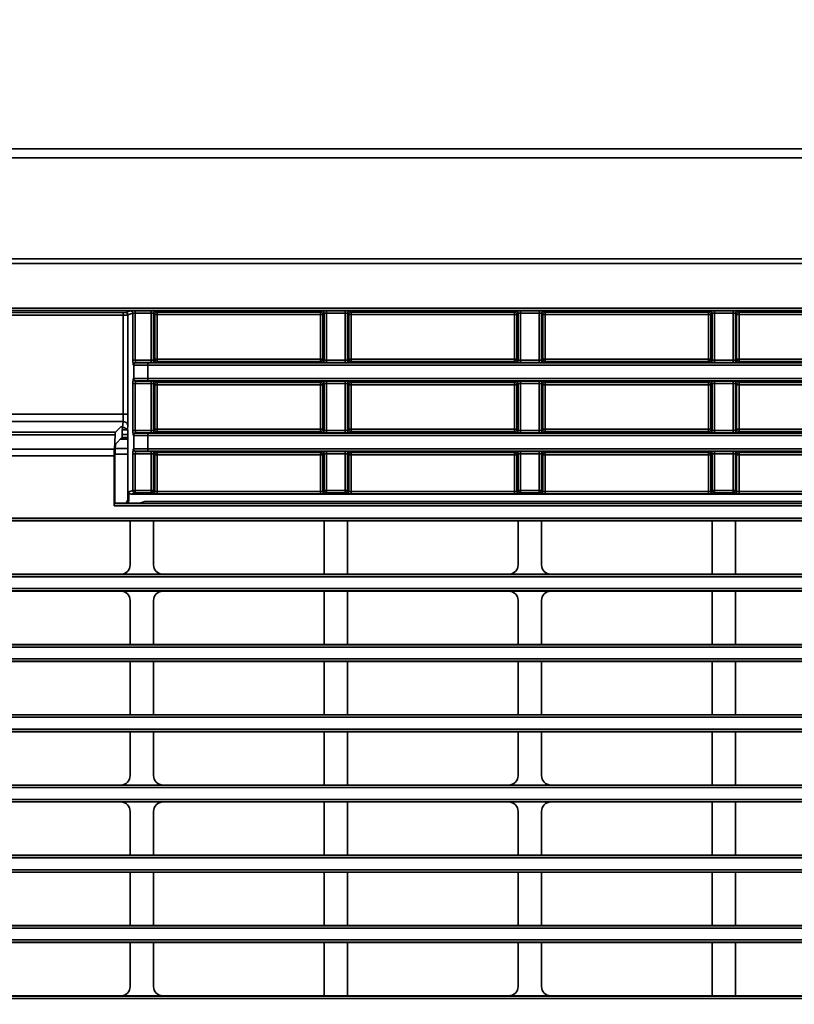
# Model space of a CAD drawing. Header units: millimetres. Extents: x 0 to 1118, y 0 to 864.
# Tile 78 of 250: x 182 to 202, y 482 to 508. Entities that reach past the tile are written whole.
import ezdxf

# ---------------------------------------------------------------- set-up
doc = ezdxf.new("R2010")
doc.units = ezdxf.units.MM
doc.styles.add('SLDTEXTSTYLE0', font='TXT', dxfattribs={"width": 0.605})
doc.dimstyles.new('SLDDIMSTYLE3', dxfattribs={"dimtxt": 4.233333, "dimasz": 4.572, "dimexe": 0, "dimexo": 0.0625, "dimgap": 1.058333, "dimtad": 0, "dimtih": 1, "dimtoh": 1, "dimdec": 1, "dimlfac": 4, "dimrnd": 1e-09, "dimzin": 4, "dimdsep": 46, "dimtxsty": 'SLDTEXTSTYLE0', "dimsah": 1, "dimcen": 0.09, "dimadec": 0, "dimazin": 1, "dimtfac": 1, "dimtofl": 0, "dimtmove": 0, "dimatfit": 3, "dimfxl": 1, "dimfrac": 2, "dimtolj": 1, "dimtzin": 12, "dimarcsym": 0})
doc.dimstyles.new('SLDDIMSTYLE5', dxfattribs={"dimtxt": 4.233333, "dimasz": 4.572, "dimexe": 0, "dimexo": 0.0625, "dimgap": 1.058333, "dimtad": 0, "dimtih": 1, "dimtoh": 1, "dimdec": 1, "dimlfac": 4, "dimrnd": 1e-09, "dimzin": 12, "dimdsep": 46, "dimtxsty": 'SLDTEXTSTYLE0', "dimsah": 1, "dimcen": 0.09, "dimadec": 0, "dimazin": 3, "dimtfac": 1, "dimtofl": 0, "dimtmove": 0, "dimatfit": 3, "dimfxl": 1, "dimfrac": 2, "dimtolj": 1, "dimtzin": 12, "dimarcsym": 0})

# ---------------------------------------------------------------- blocks, each defined once
blk = doc.blocks.new('_D_12')
at = {"color": 7, "linetype": 'Continuous', "lineweight": 0}
for p, q in [((156.168, 534.567), (154.713, 534.567)), ((154.713, 534.567), (154.713, 528.07)), ((167.486, 534.567), (168.942, 534.567)), ((168.942, 534.567), (168.942, 528.07)), ((77.298, 503.387), (77.298, 532.919)), ((231.805, 451.829), (231.805, 532.919)), ((77.298, 531.319), (137.737, 531.319)), ((231.805, 531.319), (171.366, 531.319)), ((154.713, 528.07), (156.168, 528.07)), ((168.942, 528.07), (167.486, 528.07))]:
    blk.add_line(p, q, dxfattribs=at)
at = {"color": 7, "linetype": 'Continuous', "lineweight": 18}
for points in [[(77.298, 531.319), (81.87, 530.557), (81.87, 532.081)], [(231.805, 531.319), (227.233, 532.081), (227.233, 530.557)]]:
    blk.add_solid(points, dxfattribs=at)
at = {"color": 7, "linetype": 'Continuous', "lineweight": 18, "char_height": 4.2333, "attachment_point": 1, "style": 'SLDTEXTSTYLE0'}
for s, insert in [('618.0', (138.706, 533.527)), ('24.3', (156.168, 533.527))]:
    blk.add_mtext(s, dxfattribs=dict(at, insert=insert))
blk = doc.blocks.new('_D_15')
at = {"color": 7, "linetype": 'Continuous', "lineweight": 0}
for p, q in [((187.393, 520.31), (185.938, 520.31)), ((185.938, 520.31), (185.938, 513.813)), ((195.478, 520.31), (196.933, 520.31)), ((196.933, 520.31), (196.933, 513.813)), ((148.744, 500.01), (148.744, 518.662)), ((210.844, 500.01), (210.844, 518.662)), ((148.744, 517.061), (160.23, 517.061)), ((210.844, 517.061), (199.357, 517.061)), ((185.938, 513.813), (187.393, 513.813)), ((196.933, 513.813), (195.478, 513.813))]:
    blk.add_line(p, q, dxfattribs=at)
at = {"color": 7, "linetype": 'Continuous', "lineweight": 18}
for points in [[(148.744, 517.061), (153.316, 516.299), (153.316, 517.823)], [(210.844, 517.061), (206.272, 517.823), (206.272, 516.299)]]:
    blk.add_solid(points, dxfattribs=at)
at = {"color": 7, "linetype": 'Continuous', "lineweight": 18, "char_height": 4.2333, "attachment_point": 1, "style": 'SLDTEXTSTYLE0'}
for s, insert in [('2X', (161.199, 519.27)), ('248.4', (169.931, 519.27)), ('9.8', (187.393, 519.27))]:
    blk.add_mtext(s, dxfattribs=dict(at, insert=insert))

msp = doc.modelspace()

# ---------------------------------------------------------------- linework, layer by layer
at = {"color": 7, "linetype": 'Continuous', "lineweight": 35}
for p, q in [((83.548, 504.849), (213.163, 504.849)), ((213.17, 504.608), (83.548, 504.608)), ((83.548, 501.912), (213.173, 501.912)), ((212.875, 501.794), (83.548, 501.794)), ((83.548, 501.787), (212.854, 501.787)), ((83.548, 500.598), (212.854, 500.598)), ((212.857, 500.536), (83.548, 500.536)), ((175.114, 500.479), (184.473, 500.479)), ((184.473, 500.416), (184.473, 500.479)), ((184.535, 500.48), (184.668, 500.524)), ((184.792, 500.526), (185.22, 500.526)), ((184.792, 500.463), (184.792, 500.526)), ((185.22, 500.526), (185.22, 500.463)), ((185.345, 500.524), (185.375, 500.494)), ((185.375, 500.494), (189.738, 500.494)), ((185.375, 500.494), (185.375, 500.432)), ((189.738, 500.494), (189.768, 500.524)), ((189.738, 500.494), (189.738, 500.432)), ((189.893, 500.526), (190.395, 500.526)), ((189.893, 500.463), (189.893, 500.526)), ((190.395, 500.463), (190.395, 500.526)), ((190.52, 500.524), (190.55, 500.494)), ((190.55, 500.494), (194.913, 500.494)), ((190.55, 500.494), (190.55, 500.432)), ((194.913, 500.494), (194.943, 500.524)), ((194.913, 500.494), (194.913, 500.432)), ((195.068, 500.526), (195.57, 500.526)), ((195.068, 500.463), (195.068, 500.526)), ((195.57, 500.463), (195.57, 500.526)), ((195.695, 500.524), (195.725, 500.494)), ((195.725, 500.494), (200.088, 500.494)), ((195.725, 500.494), (195.725, 500.432)), ((200.088, 500.494), (200.118, 500.524)), ((200.088, 500.494), (200.088, 500.432)), ((200.243, 500.526), (200.745, 500.526)), ((200.243, 500.463), (200.243, 500.526)), ((200.745, 500.463), (200.745, 500.526)), ((200.87, 500.524), (200.9, 500.494)), ((200.9, 500.494), (205.263, 500.494)), ((200.9, 500.494), (200.9, 500.432)), ((184.473, 500.416), (175.114, 500.416)), ((184.473, 497.766), (184.473, 500.416)), ((184.73, 500.461), (184.598, 500.417)), ((184.598, 500.417), (184.598, 497.766)), ((184.73, 499.21), (184.73, 500.461)), ((185.22, 500.463), (184.792, 500.463)), ((184.792, 500.463), (184.792, 499.21)), ((185.22, 499.21), (185.22, 500.463)), ((185.282, 500.461), (185.282, 499.212)), ((185.312, 500.432), (185.282, 500.461)), ((185.312, 499.242), (185.312, 500.432)), ((185.375, 500.432), (185.312, 500.432)), ((185.375, 500.432), (185.375, 499.242)), ((189.738, 500.432), (185.375, 500.432)), ((189.738, 499.242), (189.738, 500.432)), ((189.8, 500.432), (189.738, 500.432)), ((189.83, 500.461), (189.8, 500.432)), ((189.8, 500.432), (189.8, 499.242)), ((189.83, 499.212), (189.83, 500.461)), ((190.395, 500.463), (189.893, 500.463)), ((189.893, 500.463), (189.893, 499.21)), ((190.395, 499.21), (190.395, 500.463)), ((190.457, 500.461), (190.457, 499.212)), ((190.487, 500.432), (190.457, 500.461)), ((190.487, 499.242), (190.487, 500.432)), ((190.55, 500.432), (190.487, 500.432)), ((194.913, 500.432), (190.55, 500.432)), ((190.55, 500.432), (190.55, 499.242)), ((194.913, 499.242), (194.913, 500.432)), ((194.975, 500.432), (194.913, 500.432)), ((195.005, 500.461), (194.975, 500.432)), ((194.975, 500.432), (194.975, 499.242)), ((195.005, 499.212), (195.005, 500.461)), ((195.57, 500.463), (195.068, 500.463)), ((195.068, 500.463), (195.068, 499.21)), ((195.57, 499.21), (195.57, 500.463)), ((195.632, 500.461), (195.632, 499.212)), ((195.662, 500.432), (195.632, 500.461)), ((195.662, 499.242), (195.662, 500.432)), ((195.725, 500.432), (195.662, 500.432)), ((195.725, 500.432), (195.725, 499.242)), ((200.088, 500.432), (195.725, 500.432)), ((200.088, 499.242), (200.088, 500.432)), ((200.15, 500.432), (200.088, 500.432)), ((200.18, 500.461), (200.15, 500.432)), ((200.15, 500.432), (200.15, 499.242)), ((200.18, 499.212), (200.18, 500.461)), ((200.745, 500.463), (200.243, 500.463)), ((200.243, 500.463), (200.243, 499.21)), ((200.745, 499.21), (200.745, 500.463)), ((200.807, 500.461), (200.807, 499.212)), ((200.837, 500.432), (200.807, 500.461)), ((200.837, 499.242), (200.837, 500.432)), ((200.9, 500.432), (200.837, 500.432)), ((200.9, 500.432), (200.9, 499.242)), ((205.263, 500.432), (200.9, 500.432)), ((184.792, 499.21), (184.73, 499.21)), ((184.792, 499.21), (185.22, 499.21)), ((185.22, 499.147), (185.22, 499.21)), ((185.282, 499.212), (185.312, 499.242)), ((185.312, 499.242), (185.375, 499.242)), ((185.375, 499.179), (185.345, 499.15)), ((185.375, 499.242), (189.738, 499.242)), ((185.375, 499.179), (185.375, 499.242)), ((189.738, 499.179), (185.375, 499.179)), ((189.738, 499.179), (189.738, 499.242)), ((189.738, 499.242), (189.8, 499.242)), ((189.768, 499.15), (189.738, 499.179)), ((189.8, 499.242), (189.83, 499.212)), ((189.893, 499.21), (189.893, 499.147)), ((189.893, 499.21), (190.395, 499.21)), ((190.395, 499.147), (190.395, 499.21)), ((190.457, 499.212), (190.487, 499.242)), ((190.487, 499.242), (190.55, 499.242)), ((190.55, 499.179), (190.52, 499.15)), ((190.55, 499.242), (194.913, 499.242)), ((190.55, 499.179), (190.55, 499.242)), ((194.913, 499.179), (190.55, 499.179)), ((194.913, 499.179), (194.913, 499.242)), ((194.913, 499.242), (194.975, 499.242)), ((194.943, 499.15), (194.913, 499.179)), ((194.975, 499.242), (195.005, 499.212)), ((195.068, 499.21), (195.068, 499.147)), ((195.068, 499.21), (195.57, 499.21)), ((195.57, 499.147), (195.57, 499.21)), ((195.632, 499.212), (195.662, 499.242)), ((195.662, 499.242), (195.725, 499.242)), ((195.725, 499.179), (195.695, 499.15)), ((195.725, 499.179), (195.725, 499.242)), ((195.725, 499.242), (200.088, 499.242)), ((200.088, 499.179), (195.725, 499.179)), ((200.088, 499.179), (200.088, 499.242)), ((200.088, 499.242), (200.15, 499.242)), ((200.118, 499.15), (200.088, 499.179)), ((200.15, 499.242), (200.18, 499.212)), ((200.243, 499.21), (200.243, 499.147)), ((200.243, 499.21), (200.745, 499.21)), ((200.745, 499.147), (200.745, 499.21)), ((200.807, 499.212), (200.837, 499.242)), ((200.837, 499.242), (200.9, 499.242)), ((200.9, 499.179), (200.87, 499.15)), ((200.9, 499.179), (200.9, 499.242)), ((200.9, 499.242), (205.263, 499.242)), ((205.263, 499.179), (200.9, 499.179)), ((184.75, 499.08), (184.736, 499.085)), ((184.75, 498.718), (184.75, 499.08)), ((184.799, 499.147), (184.812, 499.143)), ((185.22, 499.147), (184.799, 499.147)), ((185.124, 499.075), (185.124, 499.138)), ((185.124, 499.138), (212.857, 499.138)), ((212.854, 499.075), (185.124, 499.075)), ((185.124, 499.075), (185.124, 498.723)), ((190.395, 499.147), (189.893, 499.147)), ((195.57, 499.147), (195.068, 499.147)), ((200.745, 499.147), (200.243, 499.147)), ((184.736, 498.713), (184.75, 498.718)), ((184.812, 498.655), (184.799, 498.651)), ((184.799, 498.651), (185.22, 498.651)), ((185.124, 498.661), (185.124, 498.723)), ((185.124, 498.723), (212.854, 498.723)), ((212.857, 498.661), (185.124, 498.661)), ((185.22, 498.651), (185.22, 498.588)), ((185.345, 498.649), (185.375, 498.619)), ((189.738, 498.619), (189.768, 498.649)), ((189.893, 498.651), (190.395, 498.651)), ((189.893, 498.588), (189.893, 498.651)), ((190.395, 498.588), (190.395, 498.651)), ((190.52, 498.649), (190.55, 498.619)), ((194.913, 498.619), (194.943, 498.649)), ((195.068, 498.651), (195.57, 498.651)), ((195.068, 498.588), (195.068, 498.651)), ((195.57, 498.588), (195.57, 498.651)), ((195.695, 498.649), (195.725, 498.619)), ((200.088, 498.619), (200.118, 498.649)), ((200.243, 498.651), (200.745, 498.651)), ((200.243, 498.588), (200.243, 498.651)), ((200.745, 498.588), (200.745, 498.651)), ((200.87, 498.649), (200.9, 498.619)), ((184.73, 497.335), (184.73, 498.588)), ((184.792, 498.588), (184.73, 498.588)), ((185.22, 498.588), (184.792, 498.588)), ((184.792, 498.588), (184.792, 497.335)), ((185.22, 497.335), (185.22, 498.588)), ((185.282, 498.586), (185.282, 497.337)), ((185.312, 498.557), (185.282, 498.586)), ((185.312, 497.367), (185.312, 498.557)), ((185.375, 498.557), (185.312, 498.557)), ((185.375, 498.619), (189.738, 498.619)), ((185.375, 498.619), (185.375, 498.557)), ((189.738, 498.557), (185.375, 498.557)), ((185.375, 498.557), (185.375, 497.367)), ((189.738, 498.619), (189.738, 498.557)), ((189.738, 497.367), (189.738, 498.557)), ((189.8, 498.557), (189.738, 498.557)), ((189.83, 498.586), (189.8, 498.557)), ((189.8, 498.557), (189.8, 497.367)), ((189.83, 497.337), (189.83, 498.586)), ((190.395, 498.588), (189.893, 498.588)), ((189.893, 498.588), (189.893, 497.335)), ((190.395, 497.335), (190.395, 498.588)), ((190.457, 498.586), (190.457, 497.337)), ((190.487, 498.557), (190.457, 498.586)), ((190.487, 497.367), (190.487, 498.557)), ((190.55, 498.557), (190.487, 498.557)), ((190.55, 498.619), (194.913, 498.619)), ((190.55, 498.619), (190.55, 498.557)), ((194.913, 498.557), (190.55, 498.557)), ((190.55, 498.557), (190.55, 497.367)), ((194.913, 498.619), (194.913, 498.557)), ((194.975, 498.557), (194.913, 498.557)), ((194.913, 497.367), (194.913, 498.557)), ((195.005, 498.586), (194.975, 498.557)), ((194.975, 498.557), (194.975, 497.367)), ((195.005, 497.337), (195.005, 498.586)), ((195.57, 498.588), (195.068, 498.588)), ((195.068, 498.588), (195.068, 497.335)), ((195.57, 497.335), (195.57, 498.588)), ((195.632, 498.586), (195.632, 497.337)), ((195.662, 498.557), (195.632, 498.586)), ((195.662, 497.367), (195.662, 498.557)), ((195.725, 498.557), (195.662, 498.557)), ((195.725, 498.619), (200.088, 498.619)), ((195.725, 498.619), (195.725, 498.557)), ((200.088, 498.557), (195.725, 498.557)), ((195.725, 498.557), (195.725, 497.367)), ((200.088, 498.619), (200.088, 498.557)), ((200.15, 498.557), (200.088, 498.557)), ((200.088, 497.367), (200.088, 498.557)), ((200.18, 498.586), (200.15, 498.557)), ((200.15, 498.557), (200.15, 497.367)), ((200.18, 497.337), (200.18, 498.586)), ((200.745, 498.588), (200.243, 498.588)), ((200.243, 498.588), (200.243, 497.335)), ((200.745, 497.335), (200.745, 498.588)), ((200.807, 498.586), (200.807, 497.337)), ((200.837, 498.557), (200.807, 498.586)), ((200.837, 497.367), (200.837, 498.557)), ((200.9, 498.557), (200.837, 498.557)), ((200.9, 498.619), (205.263, 498.619)), ((200.9, 498.619), (200.9, 498.557)), ((200.9, 498.557), (200.9, 497.367)), ((205.263, 498.557), (200.9, 498.557)), ((175.114, 497.766), (184.473, 497.766)), ((184.598, 497.766), (184.473, 497.766)), ((184.466, 497.574), (175.121, 497.574)), ((184.264, 497.294), (184.421, 497.451)), ((184.423, 497.415), (184.456, 497.415)), ((184.443, 497.357), (184.431, 497.357)), ((184.446, 497.156), (184.446, 497.357)), ((184.456, 497.415), (184.466, 497.574)), ((184.591, 497.479), (184.583, 497.352)), ((184.592, 497.349), (184.583, 497.352)), ((184.592, 497.349), (184.592, 495.5)), ((184.792, 497.335), (184.73, 497.335)), ((184.792, 497.335), (185.22, 497.335)), ((185.22, 497.272), (185.22, 497.335)), ((185.282, 497.337), (185.312, 497.367)), ((185.312, 497.367), (185.375, 497.367)), ((185.375, 497.367), (189.738, 497.367)), ((185.375, 497.304), (185.375, 497.367)), ((189.738, 497.304), (189.738, 497.367)), ((189.738, 497.367), (189.8, 497.367)), ((189.8, 497.367), (189.83, 497.337)), ((189.893, 497.335), (189.893, 497.272)), ((189.893, 497.335), (190.395, 497.335)), ((190.395, 497.272), (190.395, 497.335)), ((190.457, 497.337), (190.487, 497.367)), ((190.487, 497.367), (190.55, 497.367)), ((190.55, 497.367), (194.913, 497.367)), ((190.55, 497.304), (190.55, 497.367)), ((194.913, 497.304), (194.913, 497.367)), ((194.913, 497.367), (194.975, 497.367)), ((194.975, 497.367), (195.005, 497.337)), ((195.068, 497.335), (195.068, 497.272)), ((195.068, 497.335), (195.57, 497.335)), ((195.57, 497.272), (195.57, 497.335)), ((195.632, 497.337), (195.662, 497.367)), ((195.662, 497.367), (195.725, 497.367)), ((195.725, 497.304), (195.725, 497.367)), ((195.725, 497.367), (200.088, 497.367)), ((200.088, 497.304), (200.088, 497.367)), ((200.088, 497.367), (200.15, 497.367)), ((200.15, 497.367), (200.18, 497.337)), ((200.243, 497.335), (200.243, 497.272)), ((200.243, 497.335), (200.745, 497.335)), ((200.745, 497.272), (200.745, 497.335)), ((200.807, 497.337), (200.837, 497.367)), ((200.837, 497.367), (200.9, 497.367)), ((200.9, 497.367), (205.263, 497.367)), ((200.9, 497.304), (200.9, 497.367)), ((175.324, 497.294), (184.264, 497.294)), ((184.255, 497.221), (175.332, 497.221)), ((184.255, 497.221), (184.235, 496.835)), ((184.446, 497.156), (184.27, 496.98)), ((184.592, 497.103), (184.392, 497.103)), ((184.592, 497.148), (184.438, 497.148)), ((184.592, 497.228), (184.446, 497.228)), ((184.75, 497.205), (184.736, 497.21)), ((184.75, 496.843), (184.75, 497.205)), ((184.799, 497.272), (184.812, 497.268)), ((185.22, 497.272), (184.799, 497.272)), ((185.124, 497.2), (185.124, 497.263)), ((185.124, 497.263), (209.565, 497.263)), ((185.124, 497.2), (185.124, 496.848)), ((209.668, 497.2), (185.124, 497.2)), ((185.375, 497.304), (185.345, 497.275)), ((189.738, 497.304), (185.375, 497.304)), ((189.768, 497.275), (189.738, 497.304)), ((190.395, 497.272), (189.893, 497.272)), ((190.55, 497.304), (190.52, 497.275)), ((194.913, 497.304), (190.55, 497.304)), ((194.943, 497.275), (194.913, 497.304)), ((195.57, 497.272), (195.068, 497.272)), ((195.725, 497.304), (195.695, 497.275)), ((200.088, 497.304), (195.725, 497.304)), ((200.118, 497.275), (200.088, 497.304)), ((200.745, 497.272), (200.243, 497.272)), ((200.9, 497.304), (200.87, 497.275)), ((205.263, 497.304), (200.9, 497.304)), ((175.352, 496.835), (184.235, 496.835)), ((184.256, 496.853), (184.592, 496.853)), ((184.736, 496.838), (184.75, 496.843)), ((185.124, 496.786), (185.124, 496.848)), ((185.124, 496.848), (209.668, 496.848)), ((184.231, 496.658), (175.356, 496.658)), ((184.231, 495.325), (184.231, 496.658)), ((184.251, 496.606), (184.251, 495.393)), ((184.252, 496.707), (184.592, 496.707)), ((184.73, 495.737), (184.73, 496.713)), ((184.73, 496.713), (184.792, 496.713)), ((185.22, 496.713), (184.792, 496.713)), ((184.792, 496.713), (184.792, 495.737)), ((184.812, 496.78), (184.799, 496.776)), ((184.799, 496.776), (185.22, 496.776)), ((209.565, 496.786), (185.124, 496.786)), ((185.22, 496.713), (185.22, 496.776)), ((185.22, 495.737), (185.22, 496.713)), ((185.282, 496.711), (185.282, 495.737)), ((185.312, 496.682), (185.282, 496.711)), ((185.312, 495.707), (185.312, 496.682)), ((185.375, 496.682), (185.312, 496.682)), ((185.345, 496.774), (185.375, 496.744)), ((185.375, 496.744), (189.738, 496.744)), ((185.375, 496.682), (185.375, 496.744)), ((185.375, 496.682), (185.375, 495.705)), ((189.738, 496.682), (185.375, 496.682)), ((189.738, 496.744), (189.768, 496.774)), ((189.738, 496.682), (189.738, 496.744)), ((189.8, 496.682), (189.738, 496.682)), ((189.738, 495.705), (189.738, 496.682)), ((189.83, 496.711), (189.8, 496.682)), ((189.8, 496.682), (189.8, 495.707)), ((189.83, 495.737), (189.83, 496.711)), ((189.893, 496.776), (190.395, 496.776)), ((189.893, 496.776), (189.893, 496.713)), ((190.395, 496.713), (189.893, 496.713)), ((189.893, 496.713), (189.893, 495.737)), ((190.395, 496.713), (190.395, 496.776)), ((190.395, 495.737), (190.395, 496.713)), ((190.457, 496.711), (190.457, 495.737)), ((190.487, 496.682), (190.457, 496.711)), ((190.487, 495.707), (190.487, 496.682)), ((190.55, 496.682), (190.487, 496.682)), ((190.52, 496.774), (190.55, 496.744)), ((190.55, 496.744), (194.913, 496.744)), ((190.55, 496.682), (190.55, 496.744)), ((194.913, 496.682), (190.55, 496.682)), ((190.55, 496.682), (190.55, 495.705)), ((194.913, 496.744), (194.943, 496.774)), ((194.913, 496.682), (194.913, 496.744)), ((194.975, 496.682), (194.913, 496.682)), ((194.913, 495.705), (194.913, 496.682)), ((195.005, 496.711), (194.975, 496.682)), ((194.975, 496.682), (194.975, 495.707)), ((195.005, 495.737), (195.005, 496.711)), ((195.068, 496.776), (195.57, 496.776)), ((195.068, 496.776), (195.068, 496.713)), ((195.57, 496.713), (195.068, 496.713)), ((195.068, 496.713), (195.068, 495.737)), ((195.57, 496.713), (195.57, 496.776)), ((195.57, 495.737), (195.57, 496.713)), ((195.632, 496.711), (195.632, 495.737)), ((195.662, 496.682), (195.632, 496.711)), ((195.662, 495.707), (195.662, 496.682)), ((195.725, 496.682), (195.662, 496.682)), ((195.695, 496.774), (195.725, 496.744)), ((195.725, 496.744), (200.088, 496.744)), ((195.725, 496.682), (195.725, 496.744)), ((195.725, 496.682), (195.725, 495.705)), ((200.088, 496.682), (195.725, 496.682)), ((200.088, 496.744), (200.118, 496.774)), ((200.088, 496.682), (200.088, 496.744)), ((200.15, 496.682), (200.088, 496.682)), ((200.088, 495.705), (200.088, 496.682)), ((200.18, 496.711), (200.15, 496.682)), ((200.15, 496.682), (200.15, 495.707)), ((200.18, 495.737), (200.18, 496.711)), ((200.243, 496.776), (200.745, 496.776)), ((200.243, 496.776), (200.243, 496.713)), ((200.745, 496.713), (200.243, 496.713)), ((200.243, 496.713), (200.243, 495.737)), ((200.745, 496.713), (200.745, 496.776)), ((200.745, 495.737), (200.745, 496.713)), ((200.807, 496.711), (200.807, 495.737)), ((200.837, 496.682), (200.807, 496.711)), ((200.837, 495.707), (200.837, 496.682)), ((200.9, 496.682), (200.837, 496.682)), ((200.87, 496.774), (200.9, 496.744)), ((200.9, 496.744), (205.263, 496.744)), ((200.9, 496.682), (200.9, 496.744)), ((200.9, 496.682), (200.9, 495.705)), ((205.263, 496.682), (200.9, 496.682)), ((184.592, 495.5), (184.618, 495.474)), ((184.618, 495.699), (184.73, 495.737)), ((184.618, 495.699), (184.618, 495.474)), ((184.792, 495.674), (184.68, 495.637)), ((184.68, 495.637), (211.219, 495.637)), ((184.73, 495.737), (184.792, 495.737)), ((184.792, 495.737), (185.22, 495.737)), ((184.792, 495.737), (184.792, 495.674)), ((185.22, 495.674), (184.792, 495.674)), ((185.22, 495.737), (185.282, 495.737)), ((185.22, 495.737), (185.22, 495.674)), ((185.25, 495.644), (185.22, 495.674)), ((185.282, 495.737), (185.312, 495.707)), ((185.375, 495.705), (185.375, 495.642)), ((185.375, 495.705), (189.738, 495.705)), ((189.738, 495.642), (185.375, 495.642)), ((189.738, 495.705), (189.738, 495.642)), ((189.8, 495.707), (189.83, 495.737)), ((189.83, 495.737), (189.893, 495.737)), ((189.893, 495.674), (189.863, 495.644)), ((189.893, 495.737), (190.395, 495.737)), ((189.893, 495.674), (189.893, 495.737)), ((190.395, 495.674), (189.893, 495.674)), ((190.395, 495.737), (190.457, 495.737)), ((190.395, 495.674), (190.395, 495.737)), ((190.425, 495.644), (190.395, 495.674)), ((190.457, 495.737), (190.487, 495.707)), ((190.55, 495.705), (190.55, 495.642)), ((190.55, 495.705), (194.913, 495.705)), ((194.913, 495.642), (190.55, 495.642)), ((194.913, 495.705), (194.913, 495.642)), ((194.975, 495.707), (195.005, 495.737)), ((195.005, 495.737), (195.068, 495.737)), ((195.068, 495.674), (195.038, 495.644)), ((195.068, 495.674), (195.068, 495.737)), ((195.068, 495.737), (195.57, 495.737)), ((195.57, 495.674), (195.068, 495.674)), ((195.57, 495.674), (195.57, 495.737)), ((195.57, 495.737), (195.632, 495.737)), ((195.6, 495.644), (195.57, 495.674)), ((195.632, 495.737), (195.662, 495.707)), ((195.725, 495.705), (195.725, 495.642)), ((195.725, 495.705), (200.088, 495.705)), ((200.088, 495.642), (195.725, 495.642)), ((200.088, 495.705), (200.088, 495.642)), ((200.15, 495.707), (200.18, 495.737)), ((200.18, 495.737), (200.243, 495.737)), ((200.243, 495.674), (200.213, 495.644)), ((200.243, 495.737), (200.745, 495.737)), ((200.243, 495.674), (200.243, 495.737)), ((200.745, 495.674), (200.243, 495.674)), ((200.745, 495.674), (200.745, 495.737)), ((200.745, 495.737), (200.807, 495.737)), ((200.775, 495.644), (200.745, 495.674)), ((200.807, 495.737), (200.837, 495.707)), ((200.9, 495.705), (200.9, 495.642)), ((200.9, 495.705), (205.263, 495.705)), ((205.263, 495.642), (200.9, 495.642)), ((211.095, 495.325), (184.231, 495.325)), ((184.251, 495.393), (184.234, 495.388)), ((184.234, 495.388), (211.095, 495.388)), ((184.913, 495.393), (184.251, 495.393)), ((185.044, 495.437), (184.913, 495.393)), ((185.044, 495.437), (211.144, 495.437)), ((149.994, 494.991), (211.095, 494.991)), ((211.095, 494.929), (149.994, 494.929)), ((184.656, 494.923), (180.106, 494.923)), ((184.656, 494.923), (185.281, 494.923)), ((184.656, 493.75), (184.656, 494.923)), ((189.831, 494.923), (185.281, 494.923)), ((185.281, 493.75), (185.281, 494.923)), ((189.831, 494.923), (190.456, 494.923)), ((189.831, 493.5), (189.831, 494.923)), ((195.006, 494.923), (190.456, 494.923)), ((190.456, 493.5), (190.456, 494.923)), ((195.006, 494.923), (195.631, 494.923)), ((195.006, 493.75), (195.006, 494.923)), ((200.181, 494.923), (195.631, 494.923)), ((195.631, 493.75), (195.631, 494.923)), ((200.181, 494.923), (200.806, 494.923)), ((200.181, 493.5), (200.181, 494.923)), ((205.356, 494.923), (200.806, 494.923)), ((200.806, 493.5), (200.806, 494.923)), ((86.393, 493.495), (211.095, 493.495)), ((211.095, 493.432), (86.393, 493.432)), ((180.106, 493.5), (184.406, 493.5)), ((185.531, 493.5), (184.406, 493.5)), ((185.531, 493.5), (189.831, 493.5)), ((190.456, 493.5), (189.831, 493.5)), ((190.456, 493.5), (194.756, 493.5)), ((195.881, 493.5), (194.756, 493.5)), ((195.881, 493.5), (200.181, 493.5)), ((200.806, 493.5), (200.181, 493.5)), ((200.806, 493.5), (205.106, 493.5)), ((86.393, 493.116), (211.095, 493.116)), ((211.095, 493.054), (86.393, 493.054)), ((184.406, 493.048), (180.106, 493.048)), ((184.406, 493.048), (185.531, 493.048)), ((189.831, 493.048), (185.531, 493.048)), ((189.831, 493.048), (190.456, 493.048)), ((189.831, 491.625), (189.831, 493.048)), ((194.756, 493.048), (190.456, 493.048)), ((190.456, 491.625), (190.456, 493.048)), ((194.756, 493.048), (195.881, 493.048)), ((200.181, 493.048), (195.881, 493.048)), ((200.181, 493.048), (200.806, 493.048)), ((200.181, 491.625), (200.181, 493.048)), ((205.106, 493.048), (200.806, 493.048)), ((200.806, 491.625), (200.806, 493.048)), ((184.656, 491.625), (184.656, 492.799)), ((185.281, 491.625), (185.281, 492.799)), ((195.006, 491.625), (195.006, 492.799)), ((195.631, 491.625), (195.631, 492.799)), ((86.393, 491.62), (211.095, 491.62)), ((211.095, 491.557), (86.393, 491.557)), ((180.106, 491.625), (184.656, 491.625)), ((185.281, 491.625), (184.656, 491.625)), ((185.281, 491.625), (189.831, 491.625)), ((190.456, 491.625), (189.831, 491.625)), ((190.456, 491.625), (195.006, 491.625)), ((195.631, 491.625), (195.006, 491.625)), ((195.631, 491.625), (200.181, 491.625)), ((200.806, 491.625), (200.181, 491.625)), ((200.806, 491.625), (205.356, 491.625)), ((86.393, 491.241), (211.095, 491.241)), ((211.095, 491.179), (86.393, 491.179)), ((184.656, 491.173), (180.106, 491.173)), ((184.656, 491.173), (185.281, 491.173)), ((184.656, 489.75), (184.656, 491.173)), ((189.831, 491.173), (185.281, 491.173)), ((185.281, 489.75), (185.281, 491.173)), ((189.831, 491.173), (190.456, 491.173)), ((189.831, 489.75), (189.831, 491.173)), ((195.006, 491.173), (190.456, 491.173)), ((190.456, 489.75), (190.456, 491.173)), ((195.006, 491.173), (195.631, 491.173)), ((195.006, 489.75), (195.006, 491.173)), ((200.181, 491.173), (195.631, 491.173)), ((195.631, 489.75), (195.631, 491.173)), ((200.181, 491.173), (200.806, 491.173)), ((200.181, 489.75), (200.181, 491.173)), ((205.356, 491.173), (200.806, 491.173)), ((200.806, 489.75), (200.806, 491.173)), ((86.393, 489.745), (211.095, 489.745)), ((180.106, 489.75), (184.656, 489.75)), ((185.281, 489.75), (184.656, 489.75)), ((185.281, 489.75), (189.831, 489.75)), ((190.456, 489.75), (189.831, 489.75)), ((190.456, 489.75), (195.006, 489.75)), ((195.631, 489.75), (195.006, 489.75)), ((195.631, 489.75), (200.181, 489.75)), ((200.806, 489.75), (200.181, 489.75)), ((200.806, 489.75), (205.356, 489.75)), ((211.095, 489.682), (86.393, 489.682)), ((86.393, 489.366), (211.095, 489.366)), ((211.095, 489.304), (86.393, 489.304)), ((184.656, 489.298), (180.106, 489.298)), ((184.656, 489.298), (185.281, 489.298)), ((184.656, 488.125), (184.656, 489.298)), ((189.831, 489.298), (185.281, 489.298)), ((185.281, 488.125), (185.281, 489.298)), ((189.831, 489.298), (190.456, 489.298)), ((189.831, 487.875), (189.831, 489.298)), ((195.006, 489.298), (190.456, 489.298)), ((190.456, 487.875), (190.456, 489.298)), ((195.006, 489.298), (195.631, 489.298)), ((195.006, 488.125), (195.006, 489.298)), ((200.181, 489.298), (195.631, 489.298)), ((195.631, 488.125), (195.631, 489.298)), ((200.181, 489.298), (200.806, 489.298)), ((200.181, 487.875), (200.181, 489.298)), ((205.356, 489.298), (200.806, 489.298)), ((200.806, 487.875), (200.806, 489.298)), ((86.393, 487.87), (211.095, 487.87)), ((180.106, 487.875), (184.406, 487.875)), ((185.531, 487.875), (184.406, 487.875)), ((185.531, 487.875), (189.831, 487.875)), ((190.456, 487.875), (189.831, 487.875)), ((190.456, 487.875), (194.756, 487.875)), ((195.881, 487.875), (194.756, 487.875)), ((195.881, 487.875), (200.181, 487.875)), ((200.806, 487.875), (200.181, 487.875)), ((200.806, 487.875), (205.106, 487.875)), ((211.095, 487.807), (86.393, 487.807)), ((86.393, 487.491), (211.095, 487.491)), ((211.095, 487.429), (86.393, 487.429)), ((184.406, 487.423), (180.106, 487.423)), ((184.406, 487.423), (185.531, 487.423)), ((189.831, 487.423), (185.531, 487.423)), ((189.831, 487.423), (190.456, 487.423)), ((189.831, 486), (189.831, 487.423)), ((194.756, 487.423), (190.456, 487.423)), ((190.456, 486), (190.456, 487.423)), ((194.756, 487.423), (195.881, 487.423)), ((200.181, 487.423), (195.881, 487.423)), ((200.181, 487.423), (200.806, 487.423)), ((200.181, 486), (200.181, 487.423)), ((205.106, 487.423), (200.806, 487.423)), ((200.806, 486), (200.806, 487.423)), ((184.656, 486), (184.656, 487.174)), ((185.281, 486), (185.281, 487.174)), ((195.006, 486), (195.006, 487.174)), ((195.631, 486), (195.631, 487.174)), ((86.393, 485.995), (211.095, 485.995)), ((211.095, 485.932), (86.393, 485.932)), ((180.106, 486), (184.656, 486)), ((185.281, 486), (184.656, 486)), ((185.281, 486), (189.831, 486)), ((190.456, 486), (189.831, 486)), ((190.456, 486), (195.006, 486)), ((195.631, 486), (195.006, 486)), ((195.631, 486), (200.181, 486)), ((200.806, 486), (200.181, 486)), ((200.806, 486), (205.356, 486)), ((86.393, 485.616), (211.095, 485.616)), ((211.095, 485.554), (86.393, 485.554)), ((184.656, 485.548), (180.106, 485.548)), ((184.656, 485.548), (185.281, 485.548)), ((184.656, 484.125), (184.656, 485.548)), ((189.831, 485.548), (185.281, 485.548)), ((185.281, 484.125), (185.281, 485.548)), ((189.831, 485.548), (190.456, 485.548)), ((189.831, 484.125), (189.831, 485.548)), ((195.006, 485.548), (190.456, 485.548)), ((190.456, 484.125), (190.456, 485.548)), ((195.006, 485.548), (195.631, 485.548)), ((195.006, 484.125), (195.006, 485.548)), ((200.181, 485.548), (195.631, 485.548)), ((195.631, 484.125), (195.631, 485.548)), ((200.181, 485.548), (200.806, 485.548)), ((200.181, 484.125), (200.181, 485.548)), ((205.356, 485.548), (200.806, 485.548)), ((200.806, 484.125), (200.806, 485.548)), ((86.393, 484.12), (211.095, 484.12)), ((211.095, 484.057), (86.393, 484.057)), ((180.106, 484.125), (184.656, 484.125)), ((185.281, 484.125), (184.656, 484.125)), ((185.281, 484.125), (189.831, 484.125)), ((190.456, 484.125), (189.831, 484.125)), ((190.456, 484.125), (195.006, 484.125)), ((195.631, 484.125), (195.006, 484.125)), ((195.631, 484.125), (200.181, 484.125)), ((200.806, 484.125), (200.181, 484.125)), ((200.806, 484.125), (205.356, 484.125)), ((86.393, 483.741), (211.095, 483.741)), ((211.095, 483.679), (86.393, 483.679)), ((184.656, 483.673), (180.106, 483.673)), ((184.656, 483.673), (185.281, 483.673)), ((184.656, 482.5), (184.656, 483.673)), ((189.831, 483.673), (185.281, 483.673)), ((185.281, 482.5), (185.281, 483.673)), ((189.831, 483.673), (190.456, 483.673)), ((189.831, 482.25), (189.831, 483.673)), ((195.006, 483.673), (190.456, 483.673)), ((190.456, 482.25), (190.456, 483.673)), ((195.006, 483.673), (195.631, 483.673)), ((195.006, 482.5), (195.006, 483.673)), ((200.181, 483.673), (195.631, 483.673)), ((195.631, 482.5), (195.631, 483.673)), ((200.181, 483.673), (200.806, 483.673)), ((200.181, 482.25), (200.181, 483.673)), ((205.356, 483.673), (200.806, 483.673)), ((200.806, 482.25), (200.806, 483.673)), ((86.393, 482.245), (211.095, 482.245)), ((211.095, 482.182), (86.393, 482.182)), ((180.106, 482.25), (184.406, 482.25)), ((185.531, 482.25), (184.406, 482.25)), ((185.531, 482.25), (189.831, 482.25)), ((190.456, 482.25), (189.831, 482.25)), ((190.456, 482.25), (194.756, 482.25)), ((195.881, 482.25), (194.756, 482.25)), ((195.881, 482.25), (200.181, 482.25)), ((200.806, 482.25), (200.181, 482.25)), ((200.806, 482.25), (205.106, 482.25))]:
    msp.add_line(p, q, dxfattribs=at)
for centre, radius, start, end in [((184.535, 500.417), 0.0625, 0.0264, 89.9038), ((184.668, 500.461), 0.0625, 0.0264, 89.9038), ((185.345, 500.461), 0.0625, 90.0204, 179.9796), ((185.375, 500.432), 0.0625, 90.0204, 179.9796), ((189.738, 500.432), 0.0625, 0.0204, 89.9796), ((189.768, 500.461), 0.0625, 0.0204, 89.9796), ((190.52, 500.461), 0.0625, 90.0204, 179.9796), ((190.55, 500.432), 0.0625, 90.0204, 179.9796), ((194.913, 500.432), 0.0625, 0.0204, 89.9796), ((194.943, 500.461), 0.0625, 0.0204, 89.9796), ((195.695, 500.461), 0.0625, 90.0204, 179.9796), ((195.725, 500.432), 0.0625, 90.0204, 179.9796), ((200.088, 500.432), 0.0625, 0.0204, 89.9796), ((200.118, 500.461), 0.0625, 0.0204, 89.9796), ((200.87, 500.461), 0.0625, 90.0204, 179.9796), ((200.9, 500.432), 0.0625, 90.0204, 179.9796), ((185.345, 499.212), 0.0625, 180.0204, 269.9796), ((185.375, 499.242), 0.0625, 180.0204, 269.9796), ((189.738, 499.242), 0.0625, 270.0204, 359.9796), ((189.768, 499.212), 0.0625, 270.0204, 359.9796), ((190.52, 499.212), 0.0625, 180.0204, 269.9796), ((190.55, 499.242), 0.0625, 180.0204, 269.9796), ((194.913, 499.242), 0.0625, 270.0204, 359.9796), ((194.943, 499.212), 0.0625, 270.0204, 359.9796), ((195.695, 499.212), 0.0625, 180.0204, 269.9796), ((195.725, 499.242), 0.0625, 180.0204, 269.9796), ((200.088, 499.242), 0.0625, 270.0204, 359.9796), ((200.118, 499.212), 0.0625, 270.0204, 359.9796), ((200.87, 499.212), 0.0625, 180.0204, 269.9796), ((200.9, 499.242), 0.0625, 180.0204, 269.9796), ((184.799, 499.085), 0.0625, 90.0962, 179.9736), ((184.812, 499.08), 0.0625, 90.0962, 179.9736), ((184.799, 498.714), 0.0625, 180.0264, 269.9038), ((184.812, 498.718), 0.0625, 180.0264, 269.9038), ((185.345, 498.586), 0.0625, 90.0204, 179.9796), ((189.768, 498.586), 0.0625, 0.0204, 89.9796), ((190.52, 498.586), 0.0625, 90.0204, 179.9796), ((194.943, 498.586), 0.0625, 0.0204, 89.9796), ((195.695, 498.586), 0.0625, 90.0204, 179.9796), ((200.118, 498.586), 0.0625, 0.0204, 89.9796), ((200.87, 498.586), 0.0625, 90.0204, 179.9796), ((185.375, 498.557), 0.0625, 90.0204, 179.9796), ((189.738, 498.557), 0.0625, 0.0204, 89.9796), ((190.55, 498.557), 0.0625, 90.0204, 179.9796), ((194.913, 498.557), 0.0625, 0.0204, 89.9796), ((195.725, 498.557), 0.0625, 90.0204, 179.9796), ((200.088, 498.557), 0.0625, 0.0204, 89.9796), ((200.9, 498.557), 0.0625, 90.0204, 179.9796), ((184.459, 497.282), 0.133, 32.2528, 91.1543), ((184.475, 497.457), 0.118, 10.7251, 94.2916), ((185.345, 497.337), 0.0625, 180.0204, 269.9796), ((185.375, 497.367), 0.0625, 180.0204, 269.9796), ((189.738, 497.367), 0.0625, 270.0204, 359.9796), ((189.768, 497.337), 0.0625, 270.0204, 359.9796), ((190.52, 497.337), 0.0625, 180.0204, 269.9796), ((190.55, 497.367), 0.0625, 180.0204, 269.9796), ((194.913, 497.367), 0.0625, 270.0204, 359.9796), ((194.943, 497.337), 0.0625, 270.0204, 359.9796), ((195.695, 497.337), 0.0625, 180.0204, 269.9796), ((195.725, 497.367), 0.0625, 180.0204, 269.9796), ((200.088, 497.367), 0.0625, 270.0204, 359.9796), ((200.118, 497.337), 0.0625, 270.0204, 359.9796), ((200.87, 497.337), 0.0625, 180.0204, 269.9796), ((200.9, 497.367), 0.0625, 180.0204, 269.9796), ((184.799, 497.21), 0.0625, 90.0962, 179.9736), ((184.812, 497.205), 0.0625, 90.0962, 179.9736), ((184.799, 496.839), 0.0625, 180.0264, 269.9038), ((184.812, 496.843), 0.0625, 180.0264, 269.9038), ((185.345, 496.711), 0.0625, 90.0204, 179.9796), ((185.375, 496.682), 0.0625, 90.0204, 179.9796), ((189.738, 496.682), 0.0625, 0.0204, 89.9796), ((189.768, 496.711), 0.0625, 0.0204, 89.9796), ((190.52, 496.711), 0.0625, 90.0204, 179.9796), ((190.55, 496.682), 0.0625, 90.0204, 179.9796), ((194.913, 496.682), 0.0625, 0.0204, 89.9796), ((194.943, 496.711), 0.0625, 0.0204, 89.9796), ((195.695, 496.711), 0.0625, 90.0204, 179.9796), ((195.725, 496.682), 0.0625, 90.0204, 179.9796), ((200.088, 496.682), 0.0625, 0.0204, 89.9796), ((200.118, 496.711), 0.0625, 0.0204, 89.9796), ((200.87, 496.711), 0.0625, 90.0204, 179.9796), ((200.9, 496.682), 0.0625, 90.0204, 179.9796), ((184.793, 495.737), 0.0625, 180.0264, 269.9038), ((185.22, 495.737), 0.0625, 270.0204, 359.9796), ((185.25, 495.707), 0.0625, 270.0204, 359.9796), ((189.863, 495.707), 0.0625, 180.0204, 269.9796), ((189.893, 495.737), 0.0625, 180.0204, 269.9796), ((190.395, 495.737), 0.0625, 270.0204, 359.9796), ((190.425, 495.707), 0.0625, 270.0204, 359.9796), ((195.038, 495.707), 0.0625, 180.0204, 269.9796), ((195.068, 495.737), 0.0625, 180.0204, 269.9796), ((195.57, 495.737), 0.0625, 270.0204, 359.9796), ((195.6, 495.707), 0.0625, 270.0204, 359.9796), ((200.213, 495.707), 0.0625, 180.0204, 269.9796), ((200.243, 495.737), 0.0625, 180.0204, 269.9796), ((200.745, 495.737), 0.0625, 270.0204, 359.9796), ((200.775, 495.707), 0.0625, 270.0204, 359.9796)]:
    msp.add_arc(centre, radius, start, end, dxfattribs=at)
for centre, major_axis, ratio, start_param, end_param in [((184.473, 500.48), (0.0625, 0), 0.017455, 4.712389, 6.230825), ((184.792, 500.524), (0.125, 0), 0.017455, 1.570796, 3.089233), ((185.22, 500.524), (0.125, 0), 0.017455, 0.017453, 1.570796), ((189.893, 500.524), (0.125, 0), 0.017455, 1.570796, 3.124139), ((190.395, 500.524), (0.125, 0), 0.017455, 0.017453, 1.570796), ((195.068, 500.524), (0.125, 0), 0.017455, 1.570796, 3.124139), ((195.57, 500.524), (0.125, 0), 0.017455, 0.017453, 1.570796), ((200.243, 500.524), (0.125, 0), 0.017455, 1.570796, 3.124139), ((200.745, 500.524), (0.125, 0), 0.017455, 0.017453, 1.570796), ((184.473, 500.417), (0.125, 0), 0.008728, 4.712389, 6.230825), ((184.792, 500.461), (0.0625, 0), 0.03491, 1.570796, 3.089233), ((185.22, 500.461), (0.0625, 0), 0.03491, 0.017453, 1.570796), ((189.893, 500.461), (0.0625, 0), 0.03491, 1.570796, 3.124139), ((190.395, 500.461), (0.0625, 0), 0.03491, 0.017453, 1.570796), ((195.068, 500.461), (0.0625, 0), 0.03491, 1.570796, 3.124139), ((195.57, 500.461), (0.0625, 0), 0.03491, 0.017453, 1.570796), ((200.243, 500.461), (0.0625, 0), 0.03491, 1.570796, 3.124139), ((200.745, 500.461), (0.0625, 0), 0.03491, 0.017453, 1.570796), ((184.737, 499.21), (0, 0.125), 0.052408, 1.570796, 3.124139), ((184.799, 499.21), (0, 0.0625), 0.104816, 1.570796, 3.124139), ((185.22, 499.212), (0.0625, 0), 0.03491, 4.712389, 6.265732), ((189.893, 499.212), (0.0625, 0), 0.03491, 3.159046, 4.712389), ((190.395, 499.212), (0.0625, 0), 0.03491, 4.712389, 6.265732), ((195.068, 499.212), (0.0625, 0), 0.03491, 3.159046, 4.712389), ((195.57, 499.212), (0.0625, 0), 0.03491, 4.712389, 6.265732), ((200.243, 499.212), (0.0625, 0), 0.03491, 3.159046, 4.712389), ((200.745, 499.212), (0.0625, 0), 0.03491, 4.712389, 6.265732), ((185.124, 499.081), (0.375, 0), 0.014546, 3.193953, 4.712389), ((185.124, 499.143), (0.312, 0), 0.017455, 3.193953, 4.712389), ((185.22, 499.15), (0.125, 0), 0.017455, 4.712389, 6.265732), ((189.893, 499.15), (0.125, 0), 0.017455, 3.159046, 4.712389), ((190.395, 499.15), (0.125, 0), 0.017455, 4.712389, 6.265732), ((195.068, 499.15), (0.125, 0), 0.017455, 3.159046, 4.712389), ((195.57, 499.15), (0.125, 0), 0.017455, 4.712389, 6.265732), ((200.243, 499.15), (0.125, 0), 0.017455, 3.159046, 4.712389), ((200.745, 499.15), (0.125, 0), 0.017455, 4.712389, 6.265732), ((184.737, 498.588), (0, 0.125), 0.052408, 0.017453, 1.570796), ((185.124, 498.718), (0.375, 0), 0.014546, 1.570796, 3.089233), ((184.799, 498.588), (0, 0.0625), 0.104816, 0.017453, 1.570796), ((185.124, 498.655), (0.312, 0), 0.017455, 1.570796, 3.089233), ((185.22, 498.649), (0.125, 0), 0.017455, 0.017453, 1.570796), ((189.893, 498.649), (0.125, 0), 0.017455, 1.570796, 3.124139), ((190.395, 498.649), (0.125, 0), 0.017455, 0.017453, 1.570796), ((195.068, 498.649), (0.125, 0), 0.017455, 1.570796, 3.124139), ((195.57, 498.649), (0.125, 0), 0.017455, 0.017453, 1.570796), ((200.243, 498.649), (0.125, 0), 0.017455, 1.570796, 3.124139), ((200.745, 498.649), (0.125, 0), 0.017455, 0.017453, 1.570796), ((185.22, 498.586), (0.0625, 0), 0.03491, 0.017453, 1.570796), ((189.893, 498.586), (0.0625, 0), 0.03491, 1.570796, 3.124139), ((190.395, 498.586), (0.0625, 0), 0.03491, 0.017453, 1.570796), ((195.068, 498.586), (0.0625, 0), 0.03491, 1.570796, 3.124139), ((195.57, 498.586), (0.0625, 0), 0.03491, 0.017453, 1.570796), ((200.243, 498.586), (0.0625, 0), 0.03491, 1.570796, 3.124139), ((200.745, 498.586), (0.0625, 0), 0.03491, 0.017453, 1.570796), ((184.453, 497.766), (0, 0.25), 0.078612, 3.839724, 4.712389), ((184.578, 497.766), (0, 0.375), 0.052408, 3.839724, 4.712389), ((184.443, 497.607), (0, 0.25), 0.078612, 3.124139, 3.839724), ((184.458, 497.352), (0.125, 0), 0.026524, 0.079793, 0.438319), ((184.737, 497.335), (0, 0.125), 0.052408, 1.570796, 3.124139), ((184.799, 497.335), (0, 0.0625), 0.104816, 1.570796, 3.124139), ((185.22, 497.337), (0.0625, 0), 0.03491, 4.712389, 6.265732), ((189.893, 497.337), (0.0625, 0), 0.03491, 3.159046, 4.712389), ((190.395, 497.337), (0.0625, 0), 0.03491, 4.712389, 6.265732), ((195.068, 497.337), (0.0625, 0), 0.03491, 3.159046, 4.712389), ((195.57, 497.337), (0.0625, 0), 0.03491, 4.712389, 6.265732), ((200.243, 497.337), (0.0625, 0), 0.03491, 3.159046, 4.712389), ((200.745, 497.337), (0.0625, 0), 0.03491, 4.712389, 6.265732), ((184.265, 497.045), (0, 0.25), 0.052408, 0.05236, 0.785398), ((185.124, 497.206), (0.375, 0), 0.014546, 3.193953, 4.712389), ((185.124, 497.268), (0.312, 0), 0.017455, 3.193953, 4.712389), ((185.22, 497.275), (0.125, 0), 0.017455, 4.712389, 6.265732), ((189.893, 497.275), (0.125, 0), 0.017455, 3.159046, 4.712389), ((190.395, 497.275), (0.125, 0), 0.017455, 4.712389, 6.265732), ((195.068, 497.275), (0.125, 0), 0.017455, 3.159046, 4.712389), ((195.57, 497.275), (0.125, 0), 0.017455, 4.712389, 6.265732), ((200.243, 497.275), (0.125, 0), 0.017455, 3.159046, 4.712389), ((200.745, 497.275), (0.125, 0), 0.017455, 4.712389, 6.265732), ((184.244, 496.658), (0, 0.25), 0.052408, 0.785398, 1.570796), ((184.271, 496.606), (0, 0.375), 0.052408, 0.05236, 1.570796), ((184.737, 496.713), (0, 0.125), 0.052408, 0.017453, 1.570796), ((185.124, 496.843), (0.375, 0), 0.014546, 1.570796, 3.089233), ((184.799, 496.713), (0, 0.0625), 0.104816, 0.017453, 1.570796), ((185.124, 496.78), (0.312, 0), 0.017455, 1.570796, 3.089233), ((185.22, 496.774), (0.125, 0), 0.017455, 0.017453, 1.570796), ((185.22, 496.711), (0.0625, 0), 0.03491, 0.017453, 1.570796), ((189.893, 496.774), (0.125, 0), 0.017455, 1.570796, 3.124139), ((189.893, 496.711), (0.0625, 0), 0.03491, 1.570796, 3.124139), ((190.395, 496.774), (0.125, 0), 0.017455, 0.017453, 1.570796), ((190.395, 496.711), (0.0625, 0), 0.03491, 0.017453, 1.570796), ((195.068, 496.774), (0.125, 0), 0.017455, 1.570796, 3.124139), ((195.068, 496.711), (0.0625, 0), 0.03491, 1.570796, 3.124139), ((195.57, 496.774), (0.125, 0), 0.017455, 0.017453, 1.570796), ((195.57, 496.711), (0.0625, 0), 0.03491, 0.017453, 1.570796), ((200.243, 496.774), (0.125, 0), 0.017455, 1.570796, 3.124139), ((200.243, 496.711), (0.0625, 0), 0.03491, 1.570796, 3.124139), ((200.745, 496.774), (0.125, 0), 0.017455, 0.017453, 1.570796), ((200.745, 496.711), (0.0625, 0), 0.03491, 0.017453, 1.570796), ((184.466, 495.501), (0.0886, -0.0886), 0.997265, 6.039637, 7.067214), ((184.68, 495.699), (0.0594, 0.0198), 0.998478, 2.820542, 4.390425), ((185.375, 495.644), (0.125, 0), 0.017455, 3.159046, 4.712389), ((185.375, 495.707), (0.0625, 0), 0.03491, 3.159046, 4.712389), ((189.738, 495.707), (0.0625, 0), 0.03491, 4.712389, 6.265732), ((189.738, 495.644), (0.125, 0), 0.017455, 4.712389, 6.265732), ((190.55, 495.644), (0.125, 0), 0.017455, 3.159046, 4.712389), ((190.55, 495.707), (0.0625, 0), 0.03491, 3.159046, 4.712389), ((194.913, 495.707), (0.0625, 0), 0.03491, 4.712389, 6.265732), ((194.913, 495.644), (0.125, 0), 0.017455, 4.712389, 6.265732), ((195.725, 495.644), (0.125, 0), 0.017455, 3.159046, 4.712389), ((195.725, 495.707), (0.0625, 0), 0.03491, 3.159046, 4.712389), ((200.088, 495.707), (0.0625, 0), 0.03491, 4.712389, 6.265732), ((200.088, 495.644), (0.125, 0), 0.017455, 4.712389, 6.265732), ((200.9, 495.644), (0.125, 0), 0.017455, 3.159046, 4.712389), ((200.9, 495.707), (0.0625, 0), 0.03491, 3.159046, 4.712389), ((184.235, 495.325), (0, 0.0625), 0.052408, 0.017453, 1.570796), ((184.493, 495.474), (0.0886, -0.0886), 0.997265, 0.081658, 0.784029), ((184.406, 493.75), (-0.177, 0.177), 0.999695, 2.356347, 3.926839), ((185.531, 493.75), (0.177, 0.177), 0.999695, 2.356347, 3.926839), ((194.756, 493.75), (-0.177, 0.177), 0.999695, 2.356347, 3.926839), ((195.881, 493.75), (0.177, 0.177), 0.999695, 2.356347, 3.926839), ((184.406, 492.798), (0.177, 0.177), 0.999695, 5.497939, 7.068431), ((185.531, 492.798), (-0.177, 0.177), 0.999695, 5.497939, 7.068431), ((194.756, 492.798), (0.177, 0.177), 0.999695, 5.497939, 7.068431), ((195.881, 492.798), (-0.177, 0.177), 0.999695, 5.497939, 7.068431), ((184.406, 488.125), (-0.177, 0.177), 0.999695, 2.356347, 3.926839), ((185.531, 488.125), (0.177, 0.177), 0.999695, 2.356347, 3.926839), ((194.756, 488.125), (-0.177, 0.177), 0.999695, 2.356347, 3.926839), ((195.881, 488.125), (0.177, 0.177), 0.999695, 2.356347, 3.926839), ((184.406, 487.173), (0.177, 0.177), 0.999695, 5.497939, 7.068431), ((185.531, 487.173), (-0.177, 0.177), 0.999695, 5.497939, 7.068431), ((194.756, 487.173), (0.177, 0.177), 0.999695, 5.497939, 7.068431), ((195.881, 487.173), (-0.177, 0.177), 0.999695, 5.497939, 7.068431), ((184.406, 482.5), (-0.177, 0.177), 0.999695, 2.356347, 3.926839), ((185.531, 482.5), (0.177, 0.177), 0.999695, 2.356347, 3.926839), ((194.756, 482.5), (-0.177, 0.177), 0.999695, 2.356347, 3.926839), ((195.881, 482.5), (0.177, 0.177), 0.999695, 2.356347, 3.926839)]:
    msp.add_ellipse(centre, major_axis=major_axis, ratio=ratio, start_param=start_param, end_param=end_param, dxfattribs=at)
msp.add_open_spline([(184.571, 497.353), (184.555, 497.354), (184.527, 497.355), (184.476, 497.356), (184.45, 497.357), (184.443, 497.357), (184.443, 497.357)], degree=3, knots=[0, 0, 0, 0, 0.493146, 0.863273, 0.993617, 1, 1, 1, 1], dxfattribs=at)

# ---------------------------------------------------------------- dimensions: what is measured, and where the dimension line sits
at = {"color": 7, "linetype": 'Continuous', "lineweight": 18}
dim = msp.add_linear_dim(base=(231.805, 531.319), p1=(77.298, 501.787), p2=(231.805, 450.229), dimstyle='SLDDIMSTYLE3', dxfattribs=at)
dim.commit()
dim.dimension.update_dxf_attribs({"geometry": '_D_12', "text_midpoint": (154.551, 531.319), "dimtype": 160})
dim = msp.add_linear_dim(base=(210.844, 517.061), p1=(148.744, 498.409), p2=(210.844, 498.409), text='2X <>', dimstyle='SLDDIMSTYLE5', dxfattribs=at)
dim.commit()
dim.dimension.update_dxf_attribs({"geometry": '_D_15', "text_midpoint": (179.794, 517.061), "dimtype": 160})

doc.saveas('drawing.dxf')
